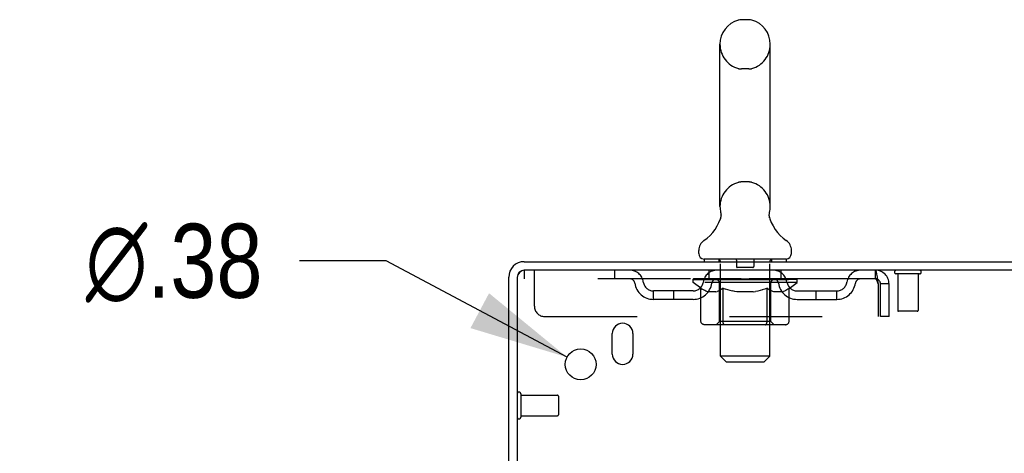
# Model space of a CAD drawing. Header units: inches. Extents: x 0 to 204, y 0 to 132.
# Tile 116 of 118: x 114.91 to 126.88, y 87.13 to 92.41. Entities that reach past the tile are written whole.
import ezdxf

# ---------------------------------------------------------------- set-up
doc = ezdxf.new("R2010")
doc.units = ezdxf.units.IN
doc.header["$LTSCALE"] = 11.243375
doc.header["$MEASUREMENT"] = 0
doc.linetypes.add('HIDDEN', pattern=[0.2, 0.1, -0.1])
doc.layers.get('0').update_dxf_attribs({"linetype": 'CONTINUOUS'})
doc.layers.add('DEFAULT_2', color=8, linetype='HIDDEN')
doc.layers.add('DIMENSIONS', color=7, linetype='CONTINUOUS')
doc.styles.get("Standard").update_dxf_attribs({"font": 'arial.ttf'})
doc.styles.add('TEXTSTYLE_1', font='gdt', dxfattribs={"width": 0.8})
doc.dimstyles.new('DIMSTYLE_2', dxfattribs={"dimtxt": 0.901875, "dimasz": 1.2025, "dimexe": 0.09, "dimexo": 0.07, "dimgap": 0.09, "dimtad": 0, "dimtih": 1, "dimtoh": 1, "dimzin": 4, "dimdsep": 46, "dimtxsty": 'Standard', "dimblk": '_FILLED', "dimblk1": '_FILLED', "dimblk2": '_FILLED', "dimcen": 0.09, "dimadec": 3, "dimazin": 1, "dimtfac": 1, "dimtdec": 3, "dimtofl": 0, "dimtmove": 0, "dimatfit": 1, "dimldrblk": '_FILLED', "dimfxl": 0, "dimtolj": 1, "dimtzin": 4, "dimarcsym": 0})

# ---------------------------------------------------------------- blocks, each defined once
blk = doc.blocks.new('_FILLED')
at = {"color": 0, "linetype": 'ByBlock'}
blk.add_solid([(0, 0), (-1, 0.2), (-1, -0.2)], dxfattribs=at)
blk = doc.blocks.new('*D26')
at = {"layer": 'DIMENSIONS', "color": 2, "linetype": 'Continuous'}
for p, q in [((119.367, 89.471), (118.315, 89.471)), ((121.567, 88.298), (119.367, 89.471))]:
    blk.add_line(p, q, dxfattribs=at)
at = {"layer": 'DIMENSIONS', "color": 2, "linetype": 'Continuous', "xscale": 1.2025, "yscale": 1.2025, "zscale": 1.2025, "rotation": 331.9294778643}
blk.add_blockref('_FILLED', (121.567, 88.298), dxfattribs=at)
at = {"layer": 'DIMENSIONS', "color": 2, "linetype": 'Continuous', "insert": (117.864, 89.922), "char_height": 0.90187, "width": 2.95261, "attachment_point": 3, "line_spacing_factor": 0.9, "style": 'TEXTSTYLE_1'}
blk.add_mtext('{\\fgdt;n}\\fArial;.38', dxfattribs=at)

msp = doc.modelspace()

# ---------------------------------------------------------------- linework, layer by layer
at = {"color": 7, "linetype": 'Continuous'}
for p, q in [((123.777, 92.405), (123.689, 92.405)), ((123.427, 90.13), (123.427, 92.105)), ((124.039, 90.13), (124.039, 92.105)), ((124.027, 90.036), (124.028, 90.041)), ((124.028, 90.046), (124.029, 90.051)), ((124.028, 90.041), (124.028, 90.046)), ((124.03, 90.056), (124.031, 90.06)), ((123.433, 89.987), (123.432, 89.982)), ((124.027, 90.031), (124.027, 90.036)), ((124.027, 90.026), (124.027, 90.031)), ((124.027, 90.021), (124.027, 90.026)), ((124.027, 90.016), (124.027, 90.021)), ((124.028, 90.011), (124.027, 90.016)), ((124.029, 90.006), (124.028, 90.011)), ((124.029, 90.001), (124.029, 90.006)), ((124.03, 89.997), (124.029, 90.001)), ((124.031, 89.993), (124.03, 89.997)), ((123.17, 89.559), (123.17, 89.598)), ((124.295, 89.559), (124.295, 89.598)), ((123.233, 89.49), (123.233, 89.46)), ((124.233, 89.49), (123.233, 89.49)), ((124.233, 89.49), (124.233, 89.46))]:
    msp.add_line(p, q, dxfattribs=at)
at = {"color": 3, "linetype": 'Continuous'}
for p, q in [((121.047, 89.46), (138.806, 89.46)), ((138.858, 89.356), (121.052, 89.356)), ((120.858, 86.043), (120.858, 89.271)), ((120.962, 89.266), (120.962, 86.042)), ((122.118, 88.335), (122.118, 88.585)), ((122.368, 88.585), (122.368, 88.335))]:
    msp.add_line(p, q, dxfattribs=at)
at = {"color": 7, "linetype": 'Continuous'}
for points in [[(123.435, 90.06), (123.436, 90.056), (123.437, 90.051), (123.438, 90.046), (123.438, 90.041), (123.439, 90.036), (123.439, 90.031), (123.439, 90.026), (123.439, 90.021), (123.438, 90.016), (123.438, 90.011), (123.437, 90.006), (123.436, 90.001), (123.435, 89.997), (123.434, 89.992), (123.433, 89.987)], [(124.029, 90.051), (124.03, 90.056), (124.031, 90.06)]]:
    msp.add_lwpolyline(points, dxfattribs=at)
at = {"color": 3, "linetype": 'Continuous'}
msp.add_circle((121.733, 88.21), 0.188, dxfattribs=at)
at = {"color": 7, "linetype": 'Continuous'}
for centre, radius, start, end in [((123.733, 92.105), 0.306, 105.6303, 180), ((123.689, 92.261), 0.144, 90, 105.6303), ((123.777, 92.261), 0.144, 74.3697, 90), ((123.733, 92.105), 0.306, 0, 74.3697), ((123.733, 90.13), 0.306, 180, 193.2053), ((123.733, 90.13), 0.306, 346.7947, 360), ((122.935, 90.146), 0.523, 304.6624, 347.2389), ((124.531, 90.146), 0.523, 192.7611, 235.3376), ((123.314, 89.598), 0.144, 124.6624, 180), ((124.152, 89.598), 0.144, 360, 55.3376), ((123.239, 89.559), 0.069, 180, 265), ((124.226, 89.559), 0.069, 275, 360), ((121.047, 89.271), 0.085, 90, 180)]:
    msp.add_arc(centre, radius, start, end, dxfattribs=at)
at = {"color": 3, "linetype": 'Continuous'}
for centre, radius, start, end in [((121.047, 89.271), 0.189, 90, 180), ((121.052, 89.266), 0.09, 90, 180), ((122.243, 88.585), 0.125, 0, 180), ((122.243, 88.335), 0.125, 180, 360)]:
    msp.add_arc(centre, radius, start, end, dxfattribs=at)
at = {"layer": 'DEFAULT_2', "color": 8, "linetype": 'HIDDEN'}
for p, q in [((123.777, 91.805), (123.689, 91.805)), ((123.777, 90.43), (123.689, 90.43)), ((123.413, 89.49), (123.413, 89.46)), ((123.433, 88.309), (123.433, 89.46)), ((123.628, 89.48), (123.628, 89.4)), ((123.838, 89.48), (123.838, 89.4)), ((124.033, 88.309), (124.033, 89.46)), ((124.053, 89.49), (124.053, 89.46)), ((121.045, 89.356), (121.045, 89.252)), ((121.045, 89.356), (121.052, 89.356)), ((121.17, 88.918), (121.17, 89.356)), ((122.145, 89.356), (122.145, 89.252)), ((123.295, 89.252), (123.295, 89.356)), ((123.828, 89.39), (123.638, 89.39)), ((124.17, 89.252), (124.17, 89.356)), ((125.316, 89.356), (125.316, 89.252)), ((125.318, 89.354), (125.316, 89.356)), ((125.316, 89.252), (121.045, 89.252)), ((123.1, 89.205), (123.1, 89.245)), ((123.1, 89.245), (123.406, 89.245)), ((123.196, 89.137), (123.1, 89.205)), ((124.366, 89.205), (123.1, 89.205)), ((123.101, 89.245), (123.101, 89.249)), ((123.221, 89.248), (123.101, 89.249)), ((123.109, 89.245), (123.109, 89.252)), ((123.118, 89.242), (123.118, 89.245)), ((123.118, 89.242), (124.348, 89.242)), ((123.127, 89.242), (123.127, 89.245)), ((123.128, 89.242), (123.128, 89.245)), ((123.138, 89.245), (123.138, 89.252)), ((123.154, 89.242), (123.154, 89.245)), ((123.156, 89.242), (123.156, 89.245)), ((123.184, 89.245), (123.184, 89.252)), ((123.199, 89.242), (123.199, 89.245)), ((123.202, 89.242), (123.202, 89.245)), ((123.221, 89.245), (123.221, 89.248)), ((123.248, 89.245), (123.248, 89.252)), ((123.249, 89.242), (123.249, 89.245)), ((123.25, 89.242), (123.25, 89.245)), ((123.253, 89.242), (123.253, 89.245)), ((123.26, 89.242), (123.26, 89.245)), ((123.26, 89.242), (123.26, 89.245)), ((123.264, 89.242), (123.264, 89.245)), ((123.267, 89.242), (123.267, 89.246)), ((123.271, 89.242), (123.271, 89.245)), ((123.285, 89.242), (123.285, 89.245)), ((123.304, 89.242), (123.304, 89.247)), ((123.304, 89.242), (123.304, 89.245)), ((123.324, 89.242), (123.324, 89.245)), ((123.324, 89.242), (123.324, 89.245)), ((123.326, 89.245), (123.326, 89.252)), ((123.336, 89.242), (123.336, 89.245)), ((123.34, 89.242), (123.34, 89.245)), ((123.349, 89.242), (123.349, 89.245)), ((123.36, 89.242), (123.36, 89.249)), ((123.376, 89.242), (123.376, 89.245)), ((123.379, 89.242), (123.379, 89.245)), ((123.406, 89.242), (123.406, 89.245)), ((123.473, 89.245), (123.411, 89.245)), ((123.416, 89.245), (123.416, 89.252)), ((123.42, 88.733), (123.42, 89.202)), ((123.423, 89.242), (123.423, 89.245)), ((123.428, 89.242), (123.428, 89.245)), ((123.434, 89.242), (123.434, 89.25)), ((123.438, 89.242), (123.438, 89.245)), ((123.449, 89.242), (123.449, 89.245)), ((123.473, 89.242), (123.473, 89.245)), ((123.548, 89.245), (123.489, 89.245)), ((123.509, 89.242), (123.509, 89.245)), ((123.516, 89.245), (123.516, 89.252)), ((123.52, 89.242), (123.52, 89.245)), ((123.522, 89.242), (123.522, 89.251)), ((123.525, 89.242), (123.525, 89.245)), ((123.533, 89.242), (123.533, 89.245)), ((123.548, 89.242), (123.548, 89.245)), ((123.628, 89.245), (123.574, 89.245)), ((123.587, 89.242), (123.587, 89.245)), ((123.618, 89.245), (123.733, 89.252)), ((123.623, 89.245), (123.623, 89.252)), ((123.623, 89.251), (123.623, 89.252)), ((123.623, 89.245), (123.623, 89.251)), ((123.623, 89.242), (123.623, 89.245)), ((123.627, 89.242), (123.627, 89.245)), ((123.628, 89.242), (123.628, 89.245)), ((123.629, 89.242), (123.629, 89.245)), ((123.712, 89.245), (123.664, 89.245)), ((123.669, 89.242), (123.669, 89.245)), ((123.712, 89.242), (123.712, 89.245)), ((123.73, 89.245), (123.73, 89.245)), ((123.73, 89.242), (123.73, 89.245)), ((123.73, 89.242), (123.73, 89.245)), ((123.733, 89.245), (123.733, 89.252)), ((123.733, 89.252), (123.847, 89.245)), ((123.735, 89.242), (123.735, 89.245)), ((123.735, 89.245), (123.736, 89.245)), ((123.736, 89.242), (123.736, 89.245)), ((123.754, 89.242), (123.754, 89.245)), ((123.754, 89.245), (123.802, 89.245)), ((123.796, 89.242), (123.796, 89.245)), ((123.837, 89.242), (123.837, 89.245)), ((123.837, 89.242), (123.837, 89.245)), ((123.837, 89.245), (123.892, 89.245)), ((123.838, 89.242), (123.838, 89.245)), ((123.842, 89.251), (123.843, 89.252)), ((123.842, 89.245), (123.842, 89.251)), ((123.842, 89.242), (123.842, 89.245)), ((123.843, 89.245), (123.843, 89.252)), ((123.879, 89.242), (123.879, 89.245)), ((123.918, 89.242), (123.918, 89.245)), ((123.918, 89.245), (123.977, 89.245)), ((123.933, 89.242), (123.933, 89.245)), ((123.941, 89.242), (123.941, 89.245)), ((123.943, 89.242), (123.943, 89.251)), ((123.946, 89.242), (123.946, 89.245)), ((123.95, 89.245), (123.95, 89.252)), ((123.957, 89.242), (123.957, 89.245)), ((123.993, 89.242), (123.993, 89.245)), ((123.993, 89.245), (124.055, 89.245)), ((124.017, 89.242), (124.017, 89.245)), ((124.028, 89.242), (124.028, 89.245)), ((124.032, 89.242), (124.032, 89.25)), ((124.038, 89.242), (124.038, 89.245)), ((124.043, 89.242), (124.043, 89.245)), ((124.046, 88.733), (124.046, 89.202)), ((124.05, 89.245), (124.05, 89.252)), ((124.06, 89.242), (124.06, 89.245)), ((124.06, 89.245), (124.261, 89.245)), ((124.087, 89.242), (124.087, 89.245)), ((124.09, 89.242), (124.09, 89.245)), ((124.106, 89.242), (124.106, 89.249)), ((124.117, 89.242), (124.117, 89.245)), ((124.126, 89.242), (124.126, 89.245)), ((124.13, 89.242), (124.13, 89.245)), ((124.14, 89.245), (124.14, 89.252)), ((124.141, 89.242), (124.141, 89.245)), ((124.141, 89.242), (124.141, 89.245)), ((124.162, 89.242), (124.162, 89.247)), ((124.162, 89.242), (124.162, 89.245)), ((124.18, 89.242), (124.18, 89.245)), ((124.195, 89.242), (124.195, 89.245)), ((124.199, 89.242), (124.199, 89.246)), ((124.202, 89.242), (124.202, 89.245)), ((124.206, 89.242), (124.206, 89.245)), ((124.206, 89.242), (124.206, 89.245)), ((124.213, 89.242), (124.213, 89.245)), ((124.216, 89.242), (124.216, 89.245)), ((124.217, 89.242), (124.217, 89.245)), ((124.218, 89.245), (124.218, 89.252)), ((124.264, 89.242), (124.264, 89.245)), ((124.267, 89.242), (124.267, 89.245)), ((124.267, 89.135), (124.366, 89.205)), ((124.281, 89.245), (124.281, 89.252)), ((124.31, 89.242), (124.31, 89.245)), ((124.312, 89.242), (124.312, 89.245)), ((124.328, 89.245), (124.328, 89.252)), ((124.338, 89.242), (124.338, 89.245)), ((124.339, 89.242), (124.339, 89.245)), ((124.348, 89.242), (124.348, 89.245)), ((124.357, 89.245), (124.357, 89.252)), ((124.366, 89.205), (124.366, 89.252)), ((125.854, 89.313), (125.57, 89.313)), ((125.588, 89.313), (125.588, 88.866)), ((125.836, 89.313), (125.836, 88.866)), ((122.618, 89.001), (122.618, 89.105)), ((123.101, 89.105), (122.618, 89.105)), ((122.868, 89.001), (122.868, 89.105)), ((123.196, 88.73), (123.196, 89.137)), ((123.196, 89.137), (123.212, 89.127)), ((123.226, 89.118), (123.211, 89.127)), ((123.241, 89.11), (123.226, 89.118)), ((123.255, 89.103), (123.241, 89.11)), ((123.269, 89.098), (123.255, 89.103)), ((123.284, 89.093), (123.269, 89.098)), ((123.378, 89.093), (123.284, 89.093)), ((123.378, 89.093), (123.392, 89.098)), ((123.406, 89.103), (123.392, 89.098)), ((123.42, 89.11), (123.406, 89.103)), ((123.435, 89.118), (123.42, 89.11)), ((123.449, 89.127), (123.435, 89.118)), ((123.464, 89.137), (123.449, 89.127)), ((123.464, 88.73), (123.464, 89.137)), ((123.464, 89.137), (123.493, 89.127)), ((123.522, 89.118), (123.493, 89.127)), ((123.55, 89.11), (123.522, 89.118)), ((123.578, 89.103), (123.55, 89.11)), ((123.606, 89.098), (123.578, 89.104)), ((123.634, 89.093), (123.606, 89.098)), ((123.832, 89.093), (123.634, 89.093)), ((123.832, 89.093), (123.859, 89.098)), ((123.887, 89.103), (123.859, 89.098)), ((123.915, 89.11), (123.887, 89.103)), ((123.943, 89.118), (123.914, 89.11)), ((123.971, 89.126), (123.942, 89.117)), ((123.999, 89.136), (123.971, 89.126)), ((123.999, 88.73), (123.999, 89.136)), ((123.999, 89.136), (124.013, 89.126)), ((124.027, 89.118), (124.013, 89.126)), ((124.041, 89.11), (124.027, 89.118)), ((124.055, 89.103), (124.041, 89.11)), ((124.068, 89.098), (124.054, 89.104)), ((124.081, 89.093), (124.068, 89.098)), ((124.185, 89.093), (124.081, 89.093)), ((124.185, 89.093), (124.199, 89.098)), ((124.212, 89.103), (124.199, 89.098)), ((124.226, 89.11), (124.212, 89.103)), ((124.239, 89.117), (124.225, 89.11)), ((124.253, 89.126), (124.239, 89.117)), ((124.267, 89.135), (124.253, 89.126)), ((124.267, 88.73), (124.267, 89.135)), ((124.365, 89.105), (124.847, 89.105)), ((124.597, 89.001), (124.597, 89.105)), ((124.847, 89.001), (124.847, 89.105)), ((125.349, 89.189), (125.349, 88.793)), ((125.379, 88.793), (125.379, 89.189)), ((125.483, 89.189), (125.379, 89.189)), ((125.483, 88.793), (125.483, 89.189)), ((123.101, 89.001), (122.618, 89.001)), ((124.365, 89.001), (124.847, 89.001)), ((125.826, 88.856), (125.598, 88.856)), ((121.295, 88.793), (125.349, 88.793)), ((123.42, 88.733), (123.38, 88.693)), ((124.046, 88.733), (123.42, 88.733)), ((124.046, 88.733), (124.085, 88.693)), ((125.483, 88.793), (125.379, 88.793)), ((124.224, 88.693), (123.239, 88.693)), ((123.978, 88.693), (123.98, 88.693)), ((123.986, 88.696), (123.988, 88.698)), ((123.988, 88.698), (123.99, 88.7)), ((123.502, 88.24), (123.433, 88.309)), ((124.033, 88.309), (123.433, 88.309)), ((123.964, 88.24), (124.033, 88.309)), ((123.502, 88.24), (123.964, 88.24)), ((121.005, 87.852), (121.005, 87.568)), ((121.005, 87.834), (121.452, 87.834)), ((121.462, 87.824), (121.462, 87.596)), ((121.005, 87.586), (121.452, 87.586))]:
    msp.add_line(p, q, dxfattribs=at)
for points in [[(125.318, 89.354), (125.321, 89.351), (125.323, 89.346), (125.325, 89.339), (125.328, 89.33), (125.33, 89.319), (125.332, 89.307), (125.335, 89.293), (125.337, 89.277), (125.339, 89.261), (125.342, 89.244), (125.344, 89.226), (125.347, 89.207), (125.349, 89.189)], [(125.323, 89.248), (125.321, 89.25), (125.318, 89.251), (125.316, 89.252)], [(125.323, 89.248), (125.325, 89.245), (125.328, 89.242), (125.33, 89.238), (125.332, 89.233), (125.335, 89.228), (125.337, 89.222), (125.339, 89.216), (125.342, 89.209), (125.344, 89.203), (125.347, 89.196), (125.349, 89.189)], [(123.239, 88.693), (123.234, 88.693), (123.229, 88.694), (123.224, 88.696), (123.219, 88.698), (123.215, 88.7), (123.21, 88.703), (123.206, 88.707), (123.203, 88.711), (123.2, 88.715), (123.198, 88.72), (123.197, 88.725), (123.196, 88.73)], [(123.485, 88.693), (123.483, 88.693), (123.48, 88.694), (123.478, 88.696), (123.475, 88.698), (123.473, 88.7), (123.471, 88.703), (123.469, 88.707), (123.467, 88.711), (123.466, 88.715), (123.465, 88.72), (123.464, 88.725), (123.464, 88.73)], [(123.997, 88.715), (123.998, 88.72), (123.999, 88.725), (123.999, 88.73)], [(123.998, 88.72), (123.999, 88.725), (123.999, 88.73)], [(124.224, 88.693), (124.229, 88.693), (124.234, 88.694), (124.239, 88.696), (124.244, 88.698), (124.249, 88.7), (124.253, 88.703), (124.257, 88.707), (124.26, 88.711), (124.263, 88.715), (124.265, 88.72), (124.266, 88.725), (124.267, 88.73)], [(123.98, 88.693), (123.983, 88.694), (123.986, 88.696)], [(123.99, 88.7), (123.992, 88.703), (123.994, 88.707), (123.996, 88.711), (123.997, 88.715)], [(123.992, 88.703), (123.994, 88.707), (123.996, 88.711)]]:
    msp.add_lwpolyline(points, dxfattribs=at)
for centre, radius, start, end in [((123.733, 92.105), 0.306, 180, 254.3697), ((123.733, 92.105), 0.306, 285.6303, 360), ((123.689, 91.949), 0.144, 254.3697, 270), ((123.777, 91.949), 0.144, 270, 285.6303), ((123.733, 90.13), 0.306, 105.6303, 180), ((123.689, 90.286), 0.144, 90, 105.6303), ((123.777, 90.286), 0.144, 74.3697, 90), ((123.733, 90.13), 0.306, 0, 74.3697), ((123.239, 89.559), 0.069, 265, 270), ((123.403, 89.46), 0.03, 0, 90), ((123.618, 89.48), 0.01, 0, 90), ((123.848, 89.48), 0.01, 90, 180), ((124.063, 89.46), 0.03, 90, 180), ((124.226, 89.559), 0.069, 270, 275), ((122.329, 89.189), 0.167, 8.0716, 90), ((123.39, 89.189), 0.167, 90, 171.9284), ((123.638, 89.4), 0.01, 180, 270), ((123.828, 89.4), 0.01, 270, 360), ((124.075, 89.189), 0.167, 8.0716, 90), ((125.137, 89.189), 0.167, 90, 171.9284), ((125.316, 89.189), 0.167, 0, 90), ((125.57, 89.334), 0.0215, 90, 270), ((125.854, 89.334), 0.0215, 270, 90), ((122.33, 89.189), 0.0625, 7.9863, 90), ((122.618, 89.23), 0.125, 188.0716, 270), ((123.101, 89.23), 0.125, 270, 351.9284), ((123.39, 89.189), 0.0625, 90, 172.0137), ((123.38, 89.202), 0.0398, 0, 90), ((124.085, 89.202), 0.0398, 90, 180), ((124.076, 89.189), 0.0625, 7.9863, 90), ((124.365, 89.23), 0.125, 188.0716, 270), ((124.847, 89.23), 0.125, 270, 351.9284), ((125.136, 89.189), 0.0625, 90, 172.0137), ((125.316, 89.189), 0.063, 0, 90), ((122.618, 89.23), 0.229, 187.9863, 270), ((123.101, 89.23), 0.229, 270, 352.0137), ((124.365, 89.23), 0.229, 187.9863, 270), ((124.847, 89.23), 0.229, 270, 352.0137), ((121.295, 88.918), 0.125, 180, 270), ((125.598, 88.866), 0.01, 180, 270), ((125.826, 88.866), 0.01, 270, 360), ((120.983, 87.852), 0.0215, 0, 180), ((121.452, 87.824), 0.01, 0, 90), ((120.983, 87.568), 0.0215, 180, 360), ((121.452, 87.596), 0.01, 270, 360)]:
    msp.add_arc(centre, radius, start, end, dxfattribs=at)
for centre, major_axis, ratio, start_param, end_param in [((123.733, 89.252), (0.633, 0.007), 0.05963, 9.249616, 9.431313), ((123.733, 89.252), (0.633, 0), 0.060556, -3.083241, -2.96706), ((123.733, 89.252), (0.633, 0.013), 0.05688, 2.791345, 2.965878), ((123.124, 89.24), (0.198, -0.002), 0.05963, 0.605815, 1.645666), ((123.056, 89.24), (0.198, 0.002), 0.05963, 0.25549, 1.295341), ((123.733, 89.252), (0.633, -0.007), 0.05963, -2.96643, -2.791898), ((123.056, 89.233), (0.198, 0.004), 0.05688, 1.20151, 1.294789), ((123.124, 89.233), (0.198, 0), 0.060556, 1.551758, 1.645036), ((123.08, 89.233), (0.198, 0.002), 0.05963, 1.170259, 1.376596), ((123.125, 89.235), (0.164, 0.002), 0.05963, 1.065228, 1.614276), ((123.105, 89.235), (0.164, 0.003), 0.05688, 0.890143, 1.43919), ((123.163, 89.235), (0.164, 0), 0.060556, 1.240391, 1.789438), ((123.733, 89.252), (0.633, 0.019), 0.052395, 2.616403, 2.790936), ((123.187, 89.24), (0.198, -0.004), 0.05688, 0.7809, 1.820751), ((123.052, 89.24), (0.198, 0.004), 0.05688, 0.080405, 1.120256), ((123.733, 89.252), (0.633, -0.013), 0.05688, -2.791345, -2.616812), ((123.052, 89.233), (0.198, 0.006), 0.052395, 1.026568, 1.119847), ((123.187, 89.233), (0.198, -0.002), 0.05963, 1.72692, 1.820198), ((123.105, 89.235), (0.164, 0.005), 0.052395, 0.715201, 1.264248), ((123.219, 89.235), (0.164, -0.002), 0.05963, 1.415553, 1.9646), ((123.733, 89.252), (0.633, 0.025), 0.046319, 2.441654, 2.616187), ((123.266, 89.24), (0.198, -0.006), 0.052395, 0.955842, 1.995693), ((123.069, 89.24), (0.198, 0.006), 0.052395, -0.094537, 0.945314), ((123.733, 89.252), (0.633, -0.019), 0.052395, -2.616403, -2.44187), ((123.069, 89.233), (0.198, 0.008), 0.046319, 0.851819, 0.945098), ((123.266, 89.233), (0.198, -0.004), 0.05688, 1.902006, 1.995284), ((123.123, 89.235), (0.164, 0.006), 0.046319, 0.540452, 1.089499), ((123.29, 89.235), (0.164, -0.003), 0.05688, 1.590638, 2.139686), ((123.08, 89.24), (0.198, 0), 0.060556, 0.430652, 0.777569), ((123.733, 89.252), (0.633, 0.029), 0.038841, 2.267123, 2.441656), ((123.359, 89.24), (0.198, -0.008), 0.046319, 1.130591, 2.170442), ((123.733, 89.252), (0.633, -0.025), 0.046319, -2.441654, -2.267121), ((123.106, 89.24), (0.198, 0.008), 0.046319, -0.269286, 0.770565), ((123.106, 89.233), (0.198, 0.009), 0.038841, 0.677289, 0.770567), ((123.359, 89.233), (0.198, -0.006), 0.052395, 2.076947, 2.170226), ((123.16, 89.235), (0.164, 0.008), 0.038841, 0.365921, 0.914969), ((123.375, 89.235), (0.164, -0.005), 0.052395, 1.76558, 2.314627), ((123.733, 89.252), (0.633, 0.033), 0.030195, 2.09281, 2.267343), ((123.464, 89.24), (0.198, -0.009), 0.038841, 1.305122, 2.344973), ((123.733, 89.252), (0.633, -0.029), 0.038841, -2.267123, -2.092591), ((123.162, 89.24), (0.198, 0.009), 0.038841, -0.443817, 0.596034), ((123.162, 89.233), (0.198, 0.01), 0.030195, 0.502975, 0.596254), ((123.464, 89.233), (0.198, -0.008), 0.046319, 2.251696, 2.344975), ((123.214, 89.235), (0.164, 0.009), 0.030195, 0.191608, 0.740655), ((123.47, 89.235), (0.164, -0.006), 0.046319, 1.940329, 2.489376), ((123.236, 89.24), (0.198, 0.01), 0.030195, -0.61813, 0.421721), ((123.733, 89.252), (0.633, 0.036), 0.020645, 1.918687, 2.09322), ((123.577, 89.24), (0.198, -0.01), 0.030195, 1.479435, 2.519286), ((123.733, 89.252), (0.633, -0.033), 0.030195, -2.09281, -1.918277), ((123.236, 89.233), (0.198, 0.011), 0.020645, 0.328852, 0.422131), ((123.577, 89.233), (0.198, -0.009), 0.038841, 2.426227, 2.519505), ((123.285, 89.235), (0.164, 0.009), 0.020645, 0.017485, 0.566532), ((123.574, 89.235), (0.164, -0.008), 0.038841, 2.11486, 2.663907), ((123.324, 89.24), (0.198, 0.011), 0.020645, -0.792253, 0.247598), ((123.733, 89.252), (0.633, 0.038), 0.010478, 1.744704, 1.919237), ((123.695, 89.24), (0.198, -0.011), 0.020645, 1.653558, 2.693409), ((123.733, 89.252), (0.633, -0.036), 0.020645, -1.918687, -1.744154), ((123.324, 89.233), (0.198, 0.012), 0.010478, 0.154869, 0.248148), ((123.695, 89.233), (0.198, -0.01), 0.030195, 2.60054, 2.693819), ((123.368, 89.235), (0.164, 0.01), 0.010478, 6.126688, 6.675735), ((123.682, 89.235), (0.164, -0.009), 0.030195, 2.289173, 2.83822), ((123.425, 89.24), (0.198, 0.012), 0.010478, -0.966236, -0.000846), ((123.814, 89.24), (0.198, -0.012), 0.010478, 1.827541, 2.867392), ((123.733, 89.252), (0.633, -0.038), 0.010478, -1.744704, -1.570171), ((123.814, 89.233), (0.198, -0.011), 0.020645, 2.774664, 2.867942), ((123.792, 89.235), (0.164, -0.009), 0.020645, 2.463296, 3.012344), ((123.652, 89.24), (0.198, 0.012), 0.010478, 0.274201, 1.314052), ((123.566, 89.235), (0.164, 0.01), 0.010478, -0.000483, 0.504314), ((123.536, 89.233), (0.198, 0.012), 0.010478, 0.099668, 0.192946), ((123.733, 89.252), (0.633, 0.038), 0.010478, -1.571421, -1.396888), ((123.93, 89.233), (0.198, -0.012), 0.010478, 2.948646, 3.041925), ((123.9, 89.235), (0.164, -0.01), 0.010478, 2.637279, 3.142076), ((123.771, 89.24), (0.198, 0.011), 0.020645, 0.448184, 1.488034), ((123.674, 89.235), (0.164, 0.009), 0.020645, 0.129249, 0.678296), ((123.652, 89.233), (0.198, 0.011), 0.020645, 0.273651, 0.366929), ((124.04, 89.24), (0.198, -0.012), 0.010478, -3.140747, -2.175357), ((123.733, 89.252), (0.633, 0.036), 0.020645, -1.397439, -1.222906), ((123.733, 89.252), (0.633, -0.038), 0.010478, 1.222355, 1.396888), ((123.889, 89.24), (0.198, 0.01), 0.030195, 0.622307, 1.662158), ((123.784, 89.235), (0.164, 0.009), 0.030195, 0.303372, 0.852419), ((124.098, 89.235), (0.164, -0.01), 0.010478, 2.749043, 3.29809), ((124.142, 89.24), (0.198, -0.011), 0.020645, 2.893995, 3.933846), ((123.771, 89.233), (0.198, 0.01), 0.030195, 0.447774, 0.541052), ((124.142, 89.233), (0.198, -0.012), 0.010478, 2.893445, 2.986723), ((124.002, 89.24), (0.198, 0.009), 0.038841, 0.79662, 1.836471), ((123.733, 89.252), (0.633, 0.033), 0.030195, -1.223315, -1.048783), ((123.733, 89.252), (0.633, -0.036), 0.020645, 1.048373, 1.222906), ((123.892, 89.235), (0.164, 0.008), 0.038841, 0.477686, 1.026733), ((124.181, 89.235), (0.164, -0.009), 0.020645, 2.57506, 3.124108), ((124.23, 89.24), (0.198, -0.01), 0.030195, 2.719872, 3.759723), ((124.106, 89.24), (0.198, 0.008), 0.046319, 0.971151, 2.011002), ((123.889, 89.233), (0.198, 0.009), 0.038841, 0.622087, 0.715366), ((124.23, 89.233), (0.198, -0.011), 0.020645, 2.719462, 2.812741), ((123.733, 89.252), (0.633, 0.029), 0.038841, -1.049002, -0.874469), ((123.733, 89.252), (0.633, -0.033), 0.030195, 0.87425, 1.048783), ((123.996, 89.235), (0.164, 0.006), 0.046319, 0.652216, 1.201263), ((124.2, 89.24), (0.198, 0.006), 0.052395, 1.1459, 2.185751), ((124.251, 89.235), (0.164, -0.009), 0.030195, 2.400937, 2.949985), ((124.304, 89.24), (0.198, -0.009), 0.038841, 2.545558, 3.585409), ((124.091, 89.235), (0.164, 0.005), 0.052395, 0.826965, 1.376012), ((124.002, 89.233), (0.198, 0.008), 0.046319, 0.796618, 0.889896), ((124.304, 89.233), (0.198, -0.01), 0.030195, 2.545339, 2.638617), ((124.279, 89.24), (0.198, 0.004), 0.05688, 1.320842, 2.360692), ((123.733, 89.252), (0.633, 0.025), 0.046319, -0.874471, -0.699939), ((123.733, 89.252), (0.633, -0.029), 0.038841, 0.699936, 0.874469), ((124.36, 89.24), (0.198, -0.008), 0.046319, 2.371028, 3.410879), ((124.306, 89.235), (0.164, -0.008), 0.038841, 2.226624, 2.775671), ((124.342, 89.24), (0.198, 0.002), 0.05963, 1.495927, 2.535778), ((124.176, 89.235), (0.164, 0.003), 0.05688, 1.001907, 1.550954), ((124.397, 89.24), (0.198, -0.006), 0.052395, 2.196279, 3.23613), ((124.106, 89.233), (0.198, 0.006), 0.052395, 0.971367, 1.064645), ((124.343, 89.235), (0.164, -0.006), 0.046319, 2.052093, 2.601141), ((124.386, 89.24), (0.198, 0), 0.060556, 1.671089, 2.71094), ((124.36, 89.233), (0.198, -0.009), 0.038841, 2.371026, 2.464304), ((124.414, 89.24), (0.198, -0.004), 0.05688, 2.021337, 3.061188), ((123.733, 89.252), (0.633, 0.019), 0.052395, -0.699723, -0.52519), ((123.733, 89.252), (0.633, -0.025), 0.046319, 0.525406, 0.699939), ((124.41, 89.24), (0.198, -0.002), 0.05963, 1.846251, 2.886102), ((124.247, 89.235), (0.164, 0.002), 0.05963, 1.176993, 1.72604), ((124.361, 89.235), (0.164, -0.005), 0.052395, 1.877344, 2.426392), ((124.302, 89.235), (0.164, 0), 0.060556, 1.352155, 1.901202), ((124.36, 89.235), (0.164, -0.003), 0.05688, 1.702402, 2.25145), ((124.341, 89.235), (0.164, -0.002), 0.05963, 1.527317, 2.076364), ((124.2, 89.233), (0.198, 0.004), 0.05688, 1.146309, 1.239587), ((124.397, 89.233), (0.198, -0.008), 0.046319, 2.196495, 2.289773), ((123.733, 89.252), (0.633, 0.013), 0.05688, -0.524781, -0.350248), ((123.733, 89.252), (0.633, -0.019), 0.052395, 0.350657, 0.52519), ((124.279, 89.233), (0.198, 0.002), 0.05963, 1.321394, 1.414673), ((124.414, 89.233), (0.198, -0.006), 0.052395, 2.021746, 2.115024), ((123.733, 89.252), (0.633, 0.007), 0.05963, -0.349695, -0.175162), ((123.733, 89.252), (0.633, -0.013), 0.05688, 0.175715, 0.350248), ((124.342, 89.233), (0.198, 0), 0.060556, 1.496556, 1.589835), ((124.41, 89.233), (0.198, -0.004), 0.05688, 1.846804, 1.940083), ((124.386, 89.233), (0.198, -0.002), 0.05963, 1.671719, 1.764997), ((123.733, 89.252), (0.633, 0), 0.060556, -0.174533, 0), ((123.733, 89.252), (0.633, -0.007), 0.05963, 0.000629, 0.175162)]:
    msp.add_ellipse(centre, major_axis=major_axis, ratio=ratio, start_param=start_param, end_param=end_param, dxfattribs=at)

# ---------------------------------------------------------------- dimensions: what is measured, and where the dimension line sits
at = {"layer": 'DIMENSIONS', "color": 2, "linetype": 'Continuous'}
dim = msp.add_diameter_dim_2p(p1=(121.5674743, 88.2977518), p2=(121.8983627, 88.1212926), text='%%c<>', dimstyle='DIMSTYLE_2', override={"dimpost": '<>'}, dxfattribs=at)
dim.commit()
dim.dimension.update_dxf_attribs({"geometry": '*D26', "text_midpoint": (116.3877198, 89.4711622), "dimtype": 163})

doc.saveas('drawing.dxf')
